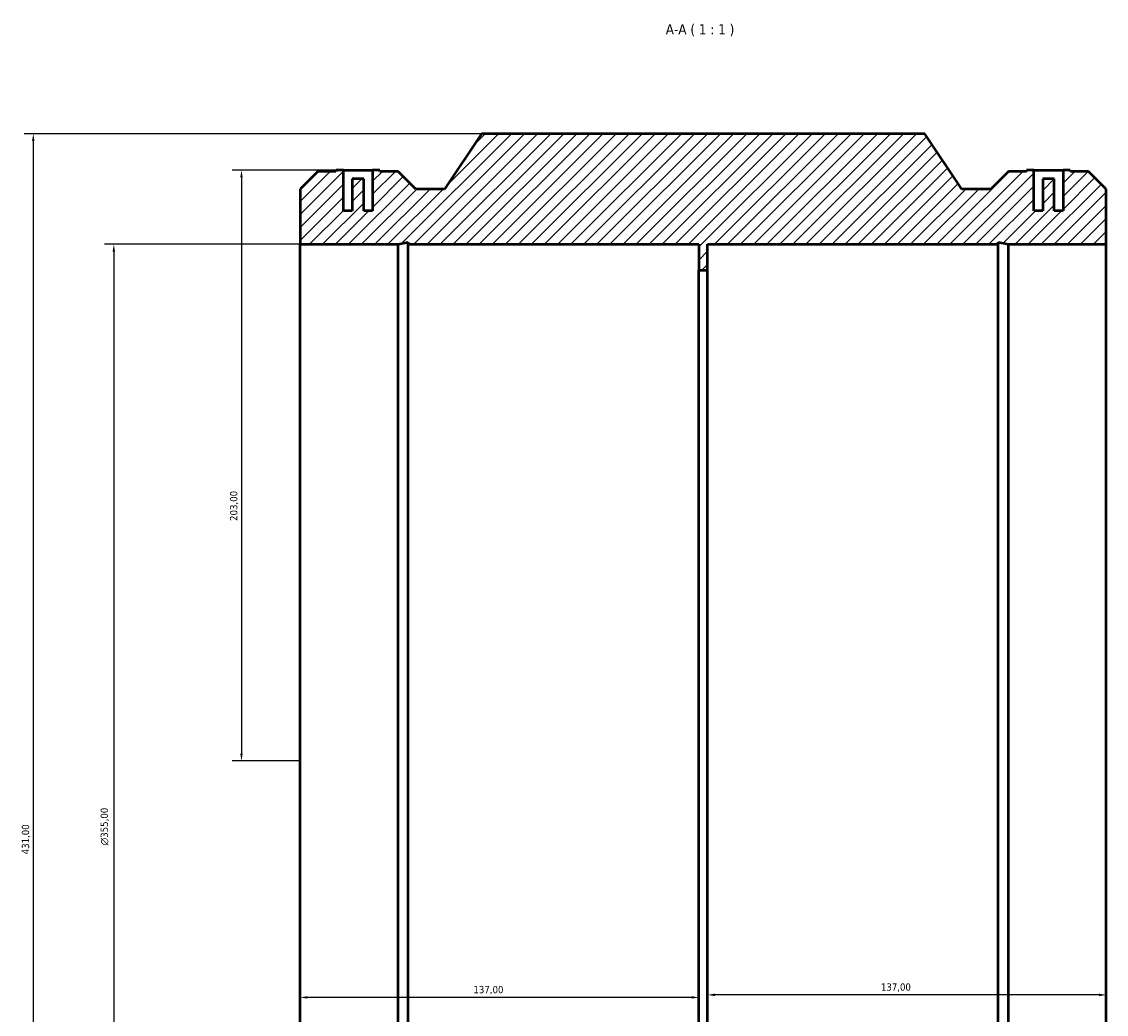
# Model space of a CAD drawing. Header units: millimetres. Extents: x -297 to 1386, y -348 to 1891.
# Tile 6 of 7: x 216 to 589, y 1550 to 1891. Entities that reach past the tile are written whole.
import ezdxf

# ---------------------------------------------------------------- set-up
doc = ezdxf.new("R2010")
doc.units = ezdxf.units.MM
for name, color, linetype, lineweight in [('Dimension (ISO)', 7, 'Continuous', 25), ('Hatch (ISO)', 7, 'Continuous', 18), ('Symbol (ISO)', 7, 'Continuous', 25), ('Visible (ISO)', 7, 'Continuous', 50)]:
    doc.layers.add(name, color=color, linetype=linetype, lineweight=lineweight)
doc.styles.add('Label Text (ISO)', font='tahoma.ttf')
doc.styles.add('Note Text (ISO)', font='tahoma.ttf')
doc.dimstyles.new('Default (ISO)', dxfattribs={"dimtxt": 2.5, "dimasz": 2.5, "dimexe": 3.175, "dimexo": 0, "dimgap": 0.762, "dimtad": 1, "dimrnd": 1e-08, "dimzin": 0, "dimtxsty": 'Note Text (ISO)', "dimcen": 0.09, "dimdle": 10, "dimclrd": 256, "dimclre": 256, "dimclrt": 232, "dimazin": 0, "dimtfac": 1.40208, "dimtmove": 0, "dimatfit": 3, "dimfxl": 1, "dimtolj": 1, "dimtzin": 0, "dimlwd": -1, "dimlwe": -1, "dimarcsym": 0})

# ---------------------------------------------------------------- blocks, each defined once
blk = doc.blocks.new('*D8')
at = {"layer": 'Defpoints', "color": 0, "transparency": 16777216}
for p in [(452.03, 1637.43), (589.03, 1637.43), (452.03, 1557.03)]:
    blk.add_point(p, dxfattribs=at)
at = {"layer": 'Dimension (ISO)', "transparency": 16777216}
blk.add_line((586.53, 1557.03), (454.53, 1557.03), dxfattribs=at)
for points in [[(454.53, 1557.45), (454.53, 1556.61), (452.03, 1557.03)], [(586.53, 1557.45), (586.53, 1556.61), (589.03, 1557.03)]]:
    blk.add_solid(points, dxfattribs=at)
at = {"layer": 'Dimension (ISO)', "color": 232, "true_color": 0xca0064, "transparency": 16777216, "insert": (511.58, 1560.97), "char_height": 2.5, "attachment_point": 1, "style": 'Note Text (ISO)'}
blk.add_mtext('\\A1;137,00', dxfattribs=at)
blk = doc.blocks.new('*D9')
at = {"layer": 'Defpoints', "color": 0, "transparency": 16777216}
for p in [(312.03, 1637.43), (449.03, 1637.43), (312.03, 1556.16)]:
    blk.add_point(p, dxfattribs=at)
at = {"layer": 'Dimension (ISO)', "transparency": 16777216}
blk.add_line((446.53, 1556.16), (314.53, 1556.16), dxfattribs=at)
for points in [[(314.53, 1556.58), (314.53, 1555.75), (312.03, 1556.16)], [(446.53, 1556.58), (446.53, 1555.75), (449.03, 1556.16)]]:
    blk.add_solid(points, dxfattribs=at)
at = {"layer": 'Dimension (ISO)', "color": 232, "true_color": 0xca0064, "transparency": 16777216, "insert": (371.58, 1560.1), "char_height": 2.5, "attachment_point": 1, "style": 'Note Text (ISO)'}
blk.add_mtext('\\A1;137,00', dxfattribs=at)
blk = doc.blocks.new('*D10')
at = {"layer": 'Defpoints', "color": 0, "transparency": 16777216}
for p in [(326.9, 1840.43), (291.9, 1637.43), (312.03, 1637.43)]:
    blk.add_point(p, dxfattribs=at)
at = {"layer": 'Dimension (ISO)', "transparency": 16777216}
for p, q in [((326.9, 1840.43), (288.72, 1840.43)), ((291.9, 1837.93), (291.9, 1639.93)), ((312.03, 1637.43), (288.72, 1637.43))]:
    blk.add_line(p, q, dxfattribs=at)
for points in [[(291.48, 1837.93), (292.31, 1837.93), (291.9, 1840.43)], [(291.48, 1639.93), (292.31, 1639.93), (291.9, 1637.43)]]:
    blk.add_solid(points, dxfattribs=at)
at = {"layer": 'Dimension (ISO)', "color": 232, "true_color": 0xca0064, "transparency": 16777216, "insert": (287.96, 1719.88), "char_height": 2.5, "attachment_point": 1, "rotation": 90, "style": 'Note Text (ISO)'}
blk.add_mtext('\\A1;203,00', dxfattribs=at)
blk = doc.blocks.new('*D11')
at = {"layer": 'Defpoints', "color": 0, "transparency": 16777216}
for p in [(374.36, 1852.93), (220.36, 1421.93), (374.36, 1421.93)]:
    blk.add_point(p, dxfattribs=at)
at = {"layer": 'Dimension (ISO)', "transparency": 16777216}
for p, q in [((374.36, 1852.93), (217.18, 1852.93)), ((220.36, 1850.43), (220.36, 1424.43)), ((374.36, 1421.93), (217.18, 1421.93))]:
    blk.add_line(p, q, dxfattribs=at)
for points in [[(219.94, 1850.43), (220.77, 1850.43), (220.36, 1852.93)], [(219.94, 1424.43), (220.77, 1424.43), (220.36, 1421.93)]]:
    blk.add_solid(points, dxfattribs=at)
at = {"layer": 'Dimension (ISO)', "color": 232, "true_color": 0xca0064, "transparency": 16777216, "insert": (216.42, 1605.32), "char_height": 2.5, "attachment_point": 1, "rotation": 90, "style": 'Note Text (ISO)'}
blk.add_mtext('\\A1;431,00', dxfattribs=at)
blk = doc.blocks.new('*D12')
at = {"layer": 'Defpoints', "color": 0, "transparency": 16777216}
for p in [(312.03, 1814.93), (248.03, 1459.93), (312.03, 1459.93)]:
    blk.add_point(p, dxfattribs=at)
at = {"layer": 'Dimension (ISO)', "transparency": 16777216}
for p, q in [((312.03, 1814.93), (244.86, 1814.93)), ((248.03, 1812.43), (248.03, 1462.43)), ((312.03, 1459.93), (244.86, 1459.93))]:
    blk.add_line(p, q, dxfattribs=at)
for points in [[(247.61, 1812.43), (248.45, 1812.43), (248.03, 1814.93)], [(247.61, 1462.43), (248.45, 1462.43), (248.03, 1459.93)]]:
    blk.add_solid(points, dxfattribs=at)
at = {"layer": 'Dimension (ISO)', "color": 232, "true_color": 0xca0064, "transparency": 16777216, "insert": (243.51, 1608.43), "char_height": 2.5, "attachment_point": 1, "rotation": 90, "style": 'Note Text (ISO)'}
blk.add_mtext('\\A1;\\fAIGDT|b0|i0;\\H2.5000;\\ln\\fTahoma|b0|i0;\\H2.5000;355,00', dxfattribs=at)

msp = doc.modelspace()

# ---------------------------------------------------------------- hatches: boundary and pattern name
at = {"layer": 'Hatch (ISO)'}
h = msp.add_hatch(dxfattribs=at)
h.set_pattern_fill('ANSI31', color=256, scale=25.4, style=0)
h.set_pattern_definition([(45, (0, 0), (-2.245064, 2.245064), [])])
h.paths.add_polyline_path([(312.031, 1833.92), (312.031, 1814.927), (345.684, 1814.927), (349.21, 1815.677), (349.21, 1814.927), (449.031, 1814.927), (449.031, 1806.052), (452.031, 1806.052), (452.031, 1814.927), (551.852, 1814.927), (551.852, 1815.677), (555.378, 1814.927), (589.031, 1814.927), (589.031, 1833.92), (582.954, 1839.997), (576.704, 1839.997), (576.666, 1840.427), (574.166, 1840.427), (574.166, 1826.427), (571.166, 1826.427), (571.166, 1837.427), (567.166, 1837.427), (567.166, 1826.427), (564.166, 1826.427), (564.166, 1840.427), (561.666, 1840.427), (561.629, 1839.997), (555.378, 1839.997), (549.301, 1833.92), (539.369, 1833.92), (526.706, 1852.927), (374.356, 1852.927), (361.694, 1833.92), (351.761, 1833.92), (345.684, 1839.997), (339.434, 1839.997), (339.396, 1840.427), (336.896, 1840.427), (336.896, 1826.427), (333.896, 1826.427), (333.896, 1837.427), (329.896, 1837.427), (329.896, 1826.427), (326.896, 1826.427), (326.896, 1840.427), (324.396, 1840.427), (324.359, 1839.997), (318.108, 1839.997)])
h.paths.add_polyline_path([(312.031, 1459.927), (312.031, 1440.934), (318.108, 1434.857), (345.684, 1434.857), (351.761, 1440.934), (361.694, 1440.934), (374.356, 1421.927), (526.706, 1421.927), (539.369, 1440.934), (549.301, 1440.934), (555.378, 1434.857), (582.954, 1434.857), (589.031, 1440.934), (589.031, 1459.927), (555.378, 1459.927), (551.852, 1459.178), (551.852, 1459.927), (452.031, 1459.927), (452.031, 1468.802), (449.031, 1468.802), (449.031, 1459.927), (349.21, 1459.927), (349.21, 1459.178), (345.684, 1459.927)])

# ---------------------------------------------------------------- linework, layer by layer
at = {"layer": 'Visible (ISO)'}
for p, q in [((374.356, 1852.927), (361.694, 1833.92)), ((526.706, 1852.927), (374.356, 1852.927)), ((539.369, 1833.92), (526.706, 1852.927)), ((318.108, 1839.997), (312.031, 1833.92)), ((324.359, 1839.997), (318.108, 1839.997)), ((324.396, 1840.427), (324.359, 1839.997)), ((326.896, 1840.427), (324.396, 1840.427)), ((326.896, 1826.427), (326.896, 1840.427)), ((326.896, 1840.427), (336.896, 1840.427)), ((333.896, 1837.427), (329.896, 1837.427)), ((329.896, 1837.427), (329.896, 1826.427)), ((333.896, 1826.427), (333.896, 1837.427)), ((339.396, 1840.427), (336.896, 1840.427)), ((336.896, 1840.427), (336.896, 1826.427)), ((339.434, 1839.997), (339.396, 1840.427)), ((345.684, 1839.997), (339.434, 1839.997)), ((351.761, 1833.92), (345.684, 1839.997)), ((555.378, 1839.997), (549.301, 1833.92)), ((561.629, 1839.997), (555.378, 1839.997)), ((561.666, 1840.427), (561.629, 1839.997)), ((564.166, 1840.427), (561.666, 1840.427)), ((564.166, 1826.427), (564.166, 1840.427)), ((564.166, 1840.427), (574.166, 1840.427)), ((571.166, 1837.427), (567.166, 1837.427)), ((567.166, 1837.427), (567.166, 1826.427)), ((571.166, 1826.427), (571.166, 1837.427)), ((576.666, 1840.427), (574.166, 1840.427)), ((574.166, 1840.427), (574.166, 1826.427)), ((576.704, 1839.997), (576.666, 1840.427)), ((582.954, 1839.997), (576.704, 1839.997)), ((589.031, 1833.92), (582.954, 1839.997)), ((312.031, 1833.92), (312.031, 1814.927)), ((361.694, 1833.92), (351.761, 1833.92)), ((549.301, 1833.92), (539.369, 1833.92)), ((589.031, 1814.927), (589.031, 1833.92)), ((329.896, 1826.427), (326.896, 1826.427)), ((336.896, 1826.427), (333.896, 1826.427)), ((567.166, 1826.427), (564.166, 1826.427)), ((574.166, 1826.427), (571.166, 1826.427)), ((312.031, 1814.927), (345.684, 1814.927)), ((312.031, 1459.927), (312.031, 1814.927)), ((345.684, 1814.927), (349.21, 1815.677)), ((345.684, 1459.927), (345.684, 1814.927)), ((349.21, 1815.677), (349.21, 1814.927)), ((349.21, 1814.927), (449.031, 1814.927)), ((349.21, 1459.927), (349.21, 1814.927)), ((449.031, 1814.927), (449.031, 1806.052)), ((452.031, 1806.052), (452.031, 1814.927)), ((452.031, 1814.927), (551.852, 1814.927)), ((551.852, 1814.927), (551.852, 1815.677)), ((551.852, 1815.677), (555.378, 1814.927)), ((551.852, 1459.927), (551.852, 1814.927)), ((555.378, 1814.927), (589.031, 1814.927)), ((555.378, 1459.927), (555.378, 1814.927)), ((589.031, 1459.927), (589.031, 1814.927)), ((449.031, 1806.052), (452.031, 1806.052)), ((449.031, 1468.802), (449.031, 1806.052)), ((452.031, 1468.802), (452.031, 1806.052))]:
    msp.add_line(p, q, dxfattribs=at)

# ---------------------------------------------------------------- texts
at = {"layer": 'Symbol (ISO)', "insert": (437.669, 1886.427), "char_height": 3.5, "attachment_point": 7, "style": 'Label Text (ISO)'}
msp.add_mtext('A-A ( 1 : 1 )', dxfattribs=at)

# ---------------------------------------------------------------- dimensions: what is measured, and where the dimension line sits
at = {"layer": 'Dimension (ISO)'}
for base, p1, p2, angle, override, picture, middle in [((220.356, 1421.927), (374.356, 1852.927), (374.356, 1421.927), 90, {"dimdec": 2, "dimtp": 0, "dimtm": 0, "dimtdec": 2, "dimtofl": 0, "dimatfit": 1}, '*D11', (220.356, 1610.427)), ((291.896, 1637.427), (326.896, 1840.427), (312.031, 1637.427), 90, {"dimdec": 2, "dimtp": 0, "dimtm": 0, "dimtdec": 2, "dimtofl": 0, "dimatfit": 1}, '*D10', (291.896, 1724.927)), ((312.031, 1556.163), (449.031, 1637.427), (312.031, 1637.427), 180, {"dimdec": 2, "dimse1": 1, "dimse2": 1, "dimtp": 0, "dimtm": 0, "dimtdec": 2, "dimtofl": 0, "dimatfit": 1}, '*D9', (376.531, 1556.163)), ((452.031, 1557.032), (589.031, 1637.427), (452.031, 1637.427), 180, {"dimdec": 2, "dimse1": 1, "dimse2": 1, "dimtp": 0, "dimtm": 0, "dimtdec": 2, "dimtofl": 0, "dimatfit": 1}, '*D8', (516.531, 1557.032))]:
    dim = msp.add_linear_dim(base=base, p1=p1, p2=p2, angle=angle, dimstyle='Default (ISO)', override=override, dxfattribs=at)
    dim.commit()
    dim.dimension.update_dxf_attribs({"geometry": picture, "text_midpoint": middle, "dimtype": 160})
dim = msp.add_linear_dim(base=(248.031, 1459.927), p1=(312.031, 1814.927), p2=(312.031, 1459.927), angle=90, text='\\fAIGDT|b0|i0;\\H2.5000;\\ln\\fTahoma|b0|i0;\\H2.5000;<>', dimstyle='Default (ISO)', override={"dimdec": 2, "dimtp": 0, "dimtm": 0, "dimtdec": 2, "dimtofl": 0, "dimatfit": 1}, dxfattribs=at)
dim.commit()
dim.dimension.update_dxf_attribs({"geometry": '*D12', "text_midpoint": (248.031, 1614.927), "dimtype": 160})

doc.saveas('drawing.dxf')
